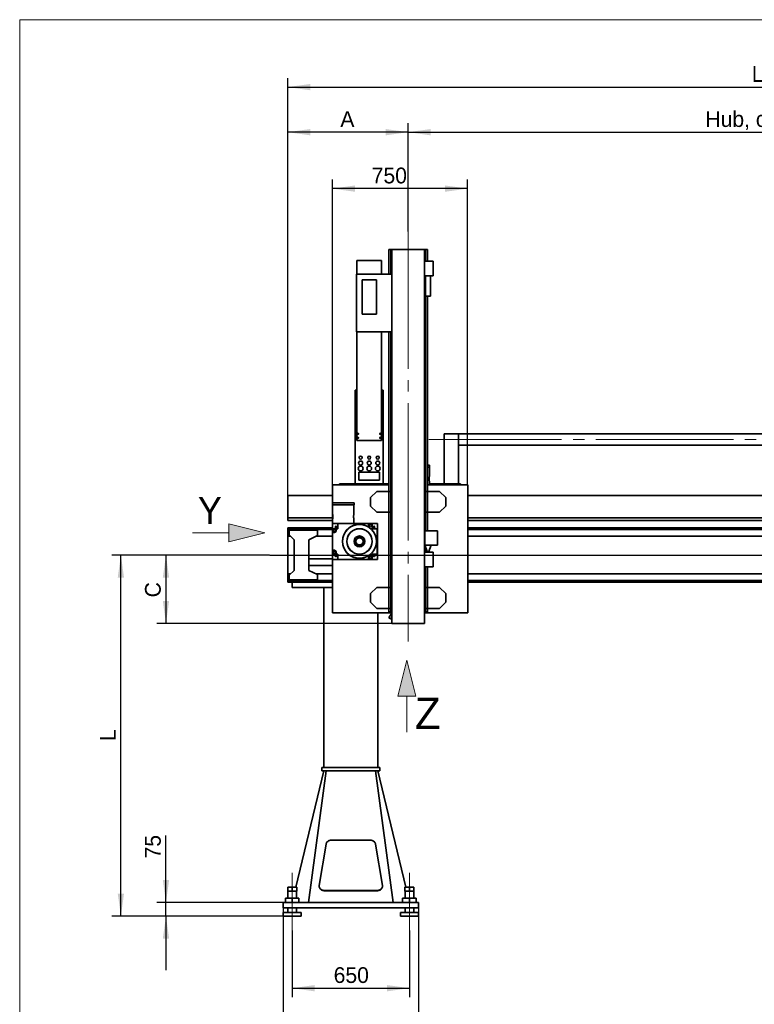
# Model space of a CAD drawing. Header units: millimetres. Extents: x 21 to 401, y 28 to 281.
# Tile 2 of 13: x 21 to 102, y 84 to 193. Entities that reach past the tile are written whole.
import ezdxf

# ---------------------------------------------------------------- set-up
doc = ezdxf.new("R2010")
doc.units = ezdxf.units.MM
doc.linetypes.add('SLD-Durchgehend', pattern=[0])
doc.linetypes.add('SLD-Punktstrich', pattern=[19.05, 15.24, -1.27, 1.27, -1.27])
doc.layers.add('KOPF', color=7, linetype='SLD-Durchgehend')
doc.styles.add('SLDTEXTSTYLE0', font='ARIAL.TTF', dxfattribs={"width": 0.948})
doc.styles.add('SLDTEXTSTYLE1', font='Gill Sans MT Pro Medium')
doc.styles.add('SLDTEXTSTYLE2', font='GIL_____.TTF')
doc.dimstyles.new('SLDDIMSTYLE0', dxfattribs={"dimtxt": 1.75, "dimasz": 2.5, "dimexe": 0, "dimexo": 0.0625, "dimgap": 0.4375, "dimtad": 1, "dimlfac": 50, "dimrnd": 1e-09, "dimzin": 12, "dimdsep": 46, "dimtxsty": 'SLDTEXTSTYLE2', "dimsah": 1, "dimcen": 0.09, "dimadec": 0, "dimazin": 3, "dimtfac": 1, "dimtofl": 0, "dimtmove": 0, "dimatfit": 3, "dimfxl": 1, "dimfrac": 2, "dimtolj": 1, "dimtzin": 12, "dimarcsym": 0})
doc.dimstyles.new('SLDDIMSTYLE3', dxfattribs={"dimtxt": 1.75, "dimasz": 2.5, "dimexe": 0, "dimexo": 0.0625, "dimgap": 0.4375, "dimtad": 1, "dimlfac": 50, "dimrnd": 1e-09, "dimzin": 12, "dimdsep": 46, "dimtxsty": 'SLDTEXTSTYLE2', "dimsah": 1, "dimcen": 0.09, "dimadec": 0, "dimazin": 3, "dimtfac": 1, "dimtmove": 0, "dimatfit": 0, "dimfxl": 1, "dimfrac": 2, "dimtolj": 1, "dimtzin": 12, "dimarcsym": 0})

# ---------------------------------------------------------------- blocks, each defined once
blk = doc.blocks.new('Pfeil_Y')
at = {"linetype": 'Continuous'}
blk.add_hatch(color=7, dxfattribs=at).paths.add_polyline_path([(2605.76, 9174.36), (2605.76, 9173.36), (2605.76, 9172.36), (2609.76, 9173.36)], flags=0)
at = {"layer": 'KOPF', "color": 7, "lineweight": 18}
for p, q in [((2609.76, 9173.36), (2605.76, 9174.36)), ((2605.76, 9174.36), (2605.76, 9173.36)), ((2601.76, 9173.36), (2605.76, 9173.36)), ((2605.76, 9172.36), (2609.76, 9173.36)), ((2605.76, 9173.36), (2605.76, 9172.36))]:
    blk.add_line(p, q, dxfattribs=at)
at = {"layer": 'KOPF', "color": 7, "insert": (2602.35, 9177.34), "char_height": 3, "attachment_point": 1, "style": 'SLDTEXTSTYLE0'}
blk.add_mtext('Y', dxfattribs=at)
blk = doc.blocks.new('Pfeil_Z')
at = {"linetype": 'Continuous'}
blk.add_hatch(color=7, dxfattribs=at).paths.add_polyline_path([(4381.71, 10138.06), (4382.71, 10138.06), (4381.71, 10142.06), (4380.71, 10138.06)], flags=0)
at = {"layer": 'KOPF', "color": 7, "lineweight": 18}
for p, q in [((4381.71, 10142.06), (4380.71, 10138.06)), ((4382.71, 10138.06), (4381.71, 10142.06)), ((4380.71, 10138.06), (4381.71, 10138.06)), ((4381.71, 10134.06), (4381.71, 10138.06)), ((4381.71, 10138.06), (4382.71, 10138.06))]:
    blk.add_line(p, q, dxfattribs=at)
at = {"layer": 'KOPF', "color": 7, "insert": (4382.6, 10137.91), "char_height": 3.5, "attachment_point": 1, "style": 'SLDTEXTSTYLE1'}
blk.add_mtext('Z', dxfattribs=at)
blk = doc.blocks.new('_D')
at = {"layer": 'KOPF'}
for p, q in [((48.46, 133.95), (35.96, 133.95)), ((36.96, 133.95), (36.96, 126.35)), ((62.02, 126.35), (35.96, 126.35))]:
    blk.add_line(p, q, dxfattribs=at)
for points in [[(36.96, 133.95), (36.61, 131.45), (37.31, 131.45)], [(36.96, 126.35), (37.31, 128.85), (36.61, 128.85)]]:
    blk.add_solid(points, dxfattribs=at)
at = {"layer": 'KOPF', "insert": (34.63, 129.25), "char_height": 1.75, "attachment_point": 1, "rotation": 90, "style": 'SLDTEXTSTYLE2'}
blk.add_mtext('C', dxfattribs=at)
blk = doc.blocks.new('_D_1')
at = {"layer": 'KOPF'}
for p, q in [((48.46, 133.95), (30.96, 133.95)), ((31.96, 93.9), (31.96, 133.95)), ((49.96, 93.9), (30.96, 93.9))]:
    blk.add_line(p, q, dxfattribs=at)
for points in [[(31.96, 133.95), (31.61, 131.45), (32.31, 131.45)], [(31.96, 93.9), (32.31, 96.4), (31.61, 96.4)]]:
    blk.add_solid(points, dxfattribs=at)
at = {"layer": 'KOPF', "insert": (29.63, 113.3), "char_height": 1.75, "attachment_point": 1, "rotation": 90, "style": 'SLDTEXTSTYLE2'}
blk.add_mtext('L', dxfattribs=at)
blk = doc.blocks.new('_D_2')
at = {"layer": 'KOPF'}
for p, q in [((63.82, 169.85), (63.82, 181.85)), ((158.9, 143.85), (158.9, 181.85)), ((63.82, 180.85), (158.9, 180.85))]:
    blk.add_line(p, q, dxfattribs=at)
for points in [[(63.82, 180.85), (66.32, 180.5), (66.32, 181.2)], [(158.9, 180.85), (156.4, 181.2), (156.4, 180.5)]]:
    blk.add_solid(points, dxfattribs=at)
at = {"layer": 'KOPF', "insert": (96.79, 183.18), "char_height": 1.75, "attachment_point": 1, "style": 'SLDTEXTSTYLE2'}
blk.add_mtext('Hub, course, stroke = sy+ay', dxfattribs=at)
blk = doc.blocks.new('_D_3')
at = {"layer": 'KOPF'}
for p, q in [((55.42, 141.75), (55.42, 175.59)), ((70.42, 141.75), (70.42, 175.59)), ((70.42, 174.59), (55.42, 174.59))]:
    blk.add_line(p, q, dxfattribs=at)
for points in [[(55.42, 174.59), (57.92, 174.24), (57.92, 174.94)], [(70.42, 174.59), (67.92, 174.94), (67.92, 174.24)]]:
    blk.add_solid(points, dxfattribs=at)
at = {"layer": 'KOPF', "insert": (59.78, 176.92), "char_height": 1.75, "attachment_point": 1, "style": 'SLDTEXTSTYLE2'}
blk.add_mtext('750', dxfattribs=at)
blk = doc.blocks.new('_D_5')
at = {"layer": 'KOPF'}
for p, q in [((50.96, 92.3), (50.96, 84.9)), ((63.96, 92.3), (63.96, 84.9)), ((50.96, 85.9), (63.96, 85.9))]:
    blk.add_line(p, q, dxfattribs=at)
for points in [[(50.96, 85.9), (53.46, 85.55), (53.46, 86.25)], [(63.96, 85.9), (61.46, 86.25), (61.46, 85.55)]]:
    blk.add_solid(points, dxfattribs=at)
at = {"layer": 'KOPF', "insert": (55.56, 88.23), "char_height": 1.75, "attachment_point": 1, "style": 'SLDTEXTSTYLE2'}
blk.add_mtext('650', dxfattribs=at)
blk = doc.blocks.new('_D_6')
at = {"layer": 'KOPF'}
for p, q in [((50.46, 140.57), (50.46, 181.85)), ((63.82, 169.85), (63.82, 181.85)), ((63.82, 180.85), (50.46, 180.85))]:
    blk.add_line(p, q, dxfattribs=at)
for points in [[(50.46, 180.85), (52.96, 180.5), (52.96, 181.2)], [(63.82, 180.85), (61.32, 181.2), (61.32, 180.5)]]:
    blk.add_solid(points, dxfattribs=at)
at = {"layer": 'KOPF', "insert": (56.3, 183.18), "char_height": 1.75, "attachment_point": 1, "style": 'SLDTEXTSTYLE2'}
blk.add_mtext('A', dxfattribs=at)
blk = doc.blocks.new('_D_8')
at = {"layer": 'KOPF'}
for p, q in [((50.46, 140.57), (50.46, 186.85)), ((170.46, 136.95), (170.46, 186.85)), ((50.46, 185.85), (170.46, 185.85))]:
    blk.add_line(p, q, dxfattribs=at)
for points in [[(50.46, 185.85), (52.96, 185.5), (52.96, 186.2)], [(170.46, 185.85), (167.96, 186.2), (167.96, 185.5)]]:
    blk.add_solid(points, dxfattribs=at)
at = {"layer": 'KOPF', "insert": (101.93, 188.18), "char_height": 1.75, "attachment_point": 1, "style": 'SLDTEXTSTYLE2'}
blk.add_mtext('Ly = A+sy+ay+B', dxfattribs=at)
blk = doc.blocks.new('_D_9')
at = {"layer": 'KOPF'}
for p, q in [((49.96, 94.8), (49.96, 79.9)), ((64.96, 94.8), (64.96, 79.9)), ((64.96, 80.9), (49.96, 80.9))]:
    blk.add_line(p, q, dxfattribs=at)
for points in [[(49.96, 80.9), (52.46, 80.55), (52.46, 81.25)], [(64.96, 80.9), (62.46, 81.25), (62.46, 80.55)]]:
    blk.add_solid(points, dxfattribs=at)
at = {"layer": 'KOPF', "insert": (55.56, 83.23), "char_height": 1.75, "attachment_point": 1, "style": 'SLDTEXTSTYLE2'}
blk.add_mtext('750', dxfattribs=at)
blk = doc.blocks.new('_D_11')
at = {"layer": 'KOPF'}
for p, q in [((36.96, 95.4), (36.96, 102.83)), ((49.96, 95.4), (35.96, 95.4)), ((36.96, 93.9), (36.96, 95.4)), ((49.96, 93.9), (35.96, 93.9)), ((36.96, 93.9), (36.96, 87.9))]:
    blk.add_line(p, q, dxfattribs=at)
for points in [[(36.96, 95.4), (37.31, 97.9), (36.61, 97.9)], [(36.96, 93.9), (36.61, 91.4), (37.31, 91.4)]]:
    blk.add_solid(points, dxfattribs=at)
at = {"layer": 'KOPF', "insert": (34.63, 100.29), "char_height": 1.75, "attachment_point": 1, "rotation": 90, "style": 'SLDTEXTSTYLE2'}
blk.add_mtext('75', dxfattribs=at)

msp = doc.modelspace()

# ---------------------------------------------------------------- linework, layer by layer
at = {"color": 7, "linetype": 'SLD-Durchgehend', "lineweight": 35}
for p, q in [((61.68904, 165.088), (61.68904, 167.8478)), ((61.88704, 167.8478), (61.68904, 167.8478)), ((61.88704, 165.088), (61.88704, 167.8478)), ((62.02104, 167.8478), (61.88704, 167.8478)), ((62.02104, 167.848), (62.02104, 165.088)), ((62.02104, 167.848), (62.10104, 167.848)), ((62.10104, 167.848), (65.54104, 167.848)), ((65.54104, 167.848), (65.62104, 167.848)), ((65.62104, 167.848), (65.62104, 126.348)), ((65.62104, 167.8478), (65.75504, 167.8478)), ((65.75504, 166.52799), (65.75504, 167.8478)), ((65.75504, 167.8478), (65.95304, 167.8478)), ((65.95304, 166.52799), (65.95304, 167.8478)), ((60.86104, 166.62819), (58.14104, 166.62819)), ((58.14104, 165.088), (58.14104, 166.62819)), ((60.86104, 165.088), (60.86104, 166.62819)), ((66.58104, 166.52799), (65.62104, 166.52799)), ((66.58104, 166.52799), (66.58104, 164.928)), ((58.10104, 165.088), (58.10104, 158.688)), ((62.02104, 165.088), (58.10104, 165.088)), ((62.02104, 165.088), (62.02104, 158.688)), ((66.58104, 164.928), (65.62104, 164.928)), ((65.74104, 164.928), (65.74104, 162.64799)), ((66.30104, 162.64799), (66.30104, 164.928)), ((58.70104, 164.48799), (58.70104, 160.648)), ((60.30104, 164.48799), (58.70104, 164.48799)), ((60.30104, 160.648), (60.30104, 164.48799)), ((66.30104, 162.64799), (65.74104, 162.64799)), ((65.75504, 141.00799), (65.75504, 162.64799)), ((65.95304, 141.00799), (65.95304, 162.64799)), ((58.70104, 160.648), (60.30104, 160.648)), ((62.02104, 158.688), (58.10104, 158.688)), ((58.14104, 158.688), (58.14104, 146.648)), ((60.86104, 158.688), (60.86104, 146.648)), ((61.68904, 141.00799), (61.68904, 158.688)), ((61.88704, 141.00799), (61.88704, 158.688)), ((62.02104, 158.688), (62.02104, 126.348)), ((57.95104, 141.848), (57.95104, 152.248)), ((57.95104, 152.248), (58.14104, 152.248)), ((60.86104, 152.248), (61.05104, 152.248)), ((61.05104, 141.848), (61.05104, 152.248)), ((58.14104, 146.648), (60.86104, 146.648)), ((67.82104, 141.848), (67.82104, 147.4082)), ((69.42104, 147.4082), (67.82104, 147.4082)), ((69.42104, 141.848), (69.42104, 147.4082)), ((118.93604, 147.40799), (69.42104, 147.40799)), ((118.93604, 146.128), (69.42104, 146.128)), ((60.65104, 143.148), (58.35104, 143.148)), ((58.35104, 143.148), (58.35104, 142.248)), ((60.65104, 142.248), (60.65104, 143.148)), ((66.19764, 143.908), (65.95304, 143.908)), ((65.95304, 143.708), (66.19764, 143.708)), ((66.18764, 142.72715), (66.18764, 143.708)), ((66.19764, 143.708), (66.19764, 143.908)), ((58.35104, 142.248), (60.65104, 142.248)), ((66.18764, 141.748), (66.18764, 142.08912)), ((55.42104, 141.748), (55.42104, 139.7214)), ((61.68904, 141.748), (55.42104, 141.748)), ((56.22104, 141.848), (61.32104, 141.848)), ((56.22104, 141.748), (56.22104, 141.848)), ((60.33055, 141.00799), (59.65104, 140.32848)), ((61.67104, 141.00799), (60.33055, 141.00799)), ((61.32104, 141.748), (61.32104, 141.848)), ((61.68904, 141.848), (61.32104, 141.848)), ((61.67104, 138.688), (61.67104, 141.00799)), ((61.91104, 141.00799), (61.67104, 141.00799)), ((61.91104, 138.688), (61.91104, 141.00799)), ((65.73104, 138.688), (65.73104, 141.00799)), ((65.97104, 141.00799), (65.73104, 141.00799)), ((70.42104, 141.748), (65.95304, 141.748)), ((65.97104, 138.688), (65.97104, 141.00799)), ((67.31153, 141.00799), (65.97104, 141.00799)), ((66.72104, 141.848), (66.18764, 141.848)), ((66.72104, 141.748), (66.72104, 141.848)), ((66.72104, 141.848), (69.62104, 141.848)), ((67.99104, 140.32848), (67.31153, 141.00799)), ((69.62104, 141.748), (69.62104, 141.848)), ((70.42104, 127.548), (70.42104, 141.748)), ((50.46104, 138.068), (50.46104, 140.568)), ((55.42104, 140.568), (50.46104, 140.568)), ((59.65104, 140.32848), (59.65104, 139.36751)), ((67.99104, 139.36751), (67.99104, 140.32848)), ((176.46104, 140.568), (70.42104, 140.568)), ((55.42104, 139.7214), (55.42104, 139.5214)), ((57.82104, 139.7214), (55.42104, 139.7214)), ((55.42104, 139.5214), (56.62104, 139.5214)), ((55.42104, 139.5214), (55.42104, 137.4614)), ((55.43104, 139.5214), (55.43104, 138.54055)), ((56.62104, 139.5214), (57.82104, 139.5214)), ((57.81104, 138.54027), (57.81104, 139.5214)), ((57.82104, 139.5214), (57.82104, 139.7214)), ((59.65104, 139.36751), (60.33055, 138.688)), ((67.31153, 138.688), (67.99104, 139.36751)), ((55.42104, 138.068), (50.46104, 138.068)), ((50.46104, 137.768), (50.46104, 138.068)), ((55.42104, 137.768), (50.46104, 137.768)), ((55.43104, 137.90252), (55.43104, 137.4614)), ((57.81104, 137.4614), (57.81104, 137.90224)), ((60.33055, 138.688), (61.67104, 138.688)), ((61.91104, 138.688), (61.67104, 138.688)), ((61.68904, 130.348), (61.68904, 138.688)), ((61.88704, 130.348), (61.88704, 138.688)), ((65.97104, 138.688), (65.73104, 138.688)), ((65.75504, 136.648), (65.75504, 138.688)), ((65.95304, 136.648), (65.95304, 138.688)), ((65.97104, 138.688), (67.31153, 138.688)), ((176.46104, 138.068), (70.42104, 138.068)), ((154.96104, 137.768), (70.42104, 137.768)), ((50.46304, 136.948), (50.46104, 136.948)), ((50.46104, 136.93181), (50.46104, 136.948)), ((50.46304, 136.93181), (50.46104, 136.93181)), ((50.46104, 136.93181), (50.46104, 136.638)), ((50.46304, 136.638), (50.46104, 136.638)), ((50.46104, 136.638), (50.46104, 136.038)), ((55.42104, 136.97), (50.46304, 136.97)), ((50.46304, 136.97), (50.46304, 136.772)), ((55.42104, 136.772), (50.46304, 136.772)), ((50.46304, 136.772), (50.46304, 136.038)), ((50.62104, 136.698), (50.62104, 136.19034)), ((53.76104, 136.698), (50.62104, 136.698)), ((53.76104, 136.098), (53.76104, 136.698)), ((55.42104, 137.4614), (56.02104, 137.4614)), ((55.42104, 136.8714), (55.42104, 137.4614)), ((55.42104, 136.8714), (55.64104, 136.8714)), ((55.42104, 136.8614), (55.42104, 136.8714)), ((55.64104, 136.8614), (55.42104, 136.8614)), ((55.42104, 136.4914), (55.42104, 136.8614)), ((55.70507, 136.8614), (56.02104, 136.8614)), ((55.84976, 136.9814), (55.79232, 136.9814)), ((55.90104, 137.09012), (55.90104, 137.03267)), ((56.02104, 136.8614), (56.02104, 137.4614)), ((56.02104, 137.4614), (59.41104, 137.4614)), ((59.41104, 137.4614), (59.41104, 137.07136)), ((59.42104, 137.4614), (59.41104, 137.4614)), ((59.42104, 137.06517), (59.42104, 137.4614)), ((59.82104, 137.4614), (59.42104, 137.4614)), ((59.82104, 136.8614), (59.82104, 137.4614)), ((59.83104, 137.4614), (59.82104, 137.4614)), ((59.83104, 136.8614), (59.82104, 136.8614)), ((59.83104, 137.4614), (60.42104, 137.4614)), ((59.83104, 136.8614), (59.83104, 137.4614)), ((59.83104, 136.8614), (60.42104, 136.8614)), ((59.94104, 137.03267), (59.94104, 137.09012)), ((60.04976, 136.9814), (59.99232, 136.9814)), ((60.40104, 134.0614), (60.40104, 136.8614)), ((60.42104, 137.4614), (60.42104, 136.8614)), ((60.42104, 134.0614), (60.42104, 136.8614)), ((65.68104, 136.648), (65.68104, 135.048)), ((67.08104, 136.648), (65.68104, 136.648)), ((67.08104, 135.048), (67.08104, 136.648)), ((170.45904, 136.97), (70.42104, 136.97)), ((170.45904, 136.772), (70.42104, 136.772)), ((50.46304, 136.038), (50.46104, 136.038)), ((50.46104, 136.038), (50.46104, 131.858)), ((50.77338, 136.038), (50.46304, 136.038)), ((50.62104, 136.19034), (51.16104, 135.65034)), ((51.16104, 135.65034), (51.16104, 132.24565)), ((52.80104, 135.65034), (53.76104, 136.098)), ((52.80104, 132.24565), (52.80104, 135.65034)), ((55.42104, 136.038), (53.63237, 136.038)), ((55.44104, 136.4914), (55.42104, 136.4914)), ((55.42104, 136.4914), (55.42104, 134.4314)), ((55.44104, 136.4914), (55.44104, 136.4614)), ((55.64104, 136.4614), (55.44104, 136.4614)), ((55.44104, 136.4614), (55.44104, 136.4514)), ((55.44104, 134.4714), (55.44104, 136.4514)), ((55.64104, 136.4514), (55.44104, 136.4514)), ((167.28971, 136.038), (70.42104, 136.038)), ((55.42104, 134.4314), (55.44104, 134.4314)), ((55.42104, 134.0614), (55.42104, 134.4314)), ((55.44104, 134.4714), (55.64104, 134.4714)), ((55.44104, 134.4714), (55.44104, 134.4614)), ((55.64104, 134.4614), (55.44104, 134.4614)), ((55.44104, 134.4614), (55.44104, 134.4314)), ((65.68104, 135.048), (65.97222, 134.248)), ((65.68104, 135.048), (67.08104, 135.048)), ((65.75504, 134.248), (65.75504, 134.84468)), ((66.08986, 134.248), (66.38104, 135.048)), ((55.42104, 133.523), (52.80104, 133.523)), ((55.64104, 134.0614), (55.42104, 134.0614)), ((55.42104, 134.0514), (55.42104, 134.0614)), ((55.42104, 133.4614), (55.42104, 134.0514)), ((55.64104, 134.0514), (55.42104, 134.0514)), ((56.02104, 133.4614), (55.42104, 133.4614)), ((55.42104, 133.4614), (55.42104, 127.548)), ((56.02104, 134.0614), (55.70507, 134.0614)), ((55.79232, 133.9414), (55.84976, 133.9414)), ((55.90104, 133.89012), (55.90104, 133.83267)), ((56.02104, 133.4614), (56.02104, 134.0614)), ((59.41104, 133.4614), (56.02104, 133.4614)), ((59.41104, 133.85143), (59.41104, 133.4614)), ((59.42104, 133.4614), (59.41104, 133.4614)), ((59.42104, 133.4614), (59.42104, 133.85762)), ((59.82104, 133.4614), (59.42104, 133.4614)), ((59.82104, 133.4614), (59.82104, 134.0614)), ((59.82104, 134.0614), (59.83104, 134.0614)), ((59.83104, 133.4614), (59.82104, 133.4614)), ((59.83104, 134.0614), (60.42104, 134.0614)), ((59.83104, 133.4614), (59.83104, 134.0614)), ((60.42104, 133.4614), (59.83104, 133.4614)), ((59.94104, 133.83267), (59.94104, 133.89012)), ((59.99232, 133.9414), (60.04976, 133.9414)), ((60.42104, 134.0614), (60.42104, 133.4614)), ((66.58104, 134.248), (65.62104, 134.248)), ((65.95304, 134.248), (65.95304, 134.30068)), ((66.58104, 134.248), (66.58104, 132.648)), ((51.16104, 132.24565), (50.62104, 131.70565)), ((52.80104, 132.773), (55.42104, 132.773)), ((53.76104, 131.798), (52.80104, 132.24565)), ((66.58104, 132.648), (65.62104, 132.648)), ((65.75504, 130.348), (65.75504, 132.648)), ((65.95304, 130.348), (65.95304, 132.648)), ((50.46304, 131.858), (50.46104, 131.858)), ((50.46104, 131.858), (50.46104, 131.258)), ((50.46304, 131.258), (50.46104, 131.258)), ((50.46104, 131.258), (50.46104, 130.96418)), ((50.77338, 131.858), (50.46304, 131.858)), ((50.46304, 131.124), (50.46304, 131.858)), ((55.42104, 131.124), (50.46304, 131.124)), ((50.46304, 130.926), (50.46304, 131.124)), ((50.62104, 131.70565), (50.62104, 131.198)), ((50.62104, 131.198), (53.76104, 131.198)), ((55.42104, 131.858), (53.63237, 131.858)), ((53.76104, 131.198), (53.76104, 131.798)), ((167.28971, 131.858), (70.42104, 131.858)), ((170.45904, 131.124), (70.42104, 131.124)), ((50.46104, 130.96418), (50.46304, 130.96418)), ((50.46104, 130.948), (50.46104, 130.96418)), ((50.46304, 130.948), (50.46104, 130.948)), ((55.42104, 130.926), (50.46304, 130.926)), ((50.96104, 130.348), (50.96104, 130.926)), ((50.96104, 130.348), (55.42104, 130.348)), ((54.46104, 130.348), (54.46104, 110.398)), ((60.33055, 130.348), (59.65104, 129.66848)), ((61.67104, 130.348), (60.33055, 130.348)), ((61.67104, 128.028), (61.67104, 130.348)), ((61.67104, 130.348), (61.91104, 130.348)), ((61.91104, 128.028), (61.91104, 130.348)), ((65.73104, 128.028), (65.73104, 130.348)), ((65.73104, 130.348), (65.97104, 130.348)), ((65.97104, 130.348), (65.97104, 128.028)), ((67.31153, 130.348), (65.97104, 130.348)), ((67.99104, 129.66848), (67.31153, 130.348)), ((170.45904, 130.926), (70.42104, 130.926)), ((59.65104, 129.66848), (59.65104, 128.70751)), ((67.99104, 128.70751), (67.99104, 129.66848)), ((59.65104, 128.70751), (60.33055, 128.028)), ((60.33055, 128.028), (61.67104, 128.028)), ((61.91104, 128.028), (61.67104, 128.028)), ((61.68904, 127.648), (61.68904, 128.028)), ((61.88704, 127.648), (61.88704, 128.028)), ((65.97104, 128.028), (65.73104, 128.028)), ((65.75504, 127.648), (65.75504, 128.028)), ((65.95304, 127.648), (65.95304, 128.028)), ((65.97104, 128.028), (67.31153, 128.028)), ((67.31153, 128.028), (67.99104, 128.70751)), ((55.42104, 127.548), (62.02104, 127.548)), ((60.46104, 127.548), (60.46104, 110.398)), ((61.88704, 127.648), (61.68904, 127.648)), ((61.68919, 126.98195), (61.96219, 127.4548)), ((61.89704, 126.86195), (61.68919, 126.98195)), ((62.02104, 127.648), (61.88704, 127.648)), ((61.89704, 126.86195), (62.02104, 127.07673)), ((62.02104, 126.79036), (61.89704, 126.86195)), ((61.96046, 127.4558), (62.01369, 127.548)), ((62.02104, 127.42083), (61.96046, 127.4558)), ((65.62104, 127.648), (65.75504, 127.648)), ((65.62104, 127.548), (70.42104, 127.548)), ((65.75504, 127.648), (65.95304, 127.648)), ((62.02104, 126.348), (62.10104, 126.348)), ((62.10104, 126.348), (65.54104, 126.348)), ((65.54104, 126.348), (65.62104, 126.348)), ((54.26104, 109.998), (54.26104, 110.398)), ((54.46104, 110.398), (54.26104, 110.398)), ((60.46104, 110.398), (54.46104, 110.398)), ((60.66104, 110.398), (60.46104, 110.398)), ((60.66104, 109.998), (60.66104, 110.398)), ((54.46104, 109.998), (51.37337, 97.11799)), ((54.71104, 109.998), (52.76104, 95.398)), ((54.46104, 109.998), (54.26104, 109.998)), ((60.46104, 109.998), (54.46104, 109.998)), ((60.21104, 109.998), (62.16104, 95.398)), ((60.66104, 109.998), (60.46104, 109.998)), ((60.46104, 109.998), (63.54871, 97.11799)), ((54.72164, 101.87997), (53.9571, 97.306)), ((59.60628, 102.31424), (55.3158, 102.31424)), ((60.96498, 97.306), (60.20044, 101.87997)), ((53.95126, 97.23579), (53.95126, 97.21413)), ((60.97082, 97.21413), (60.97082, 97.23579)), ((50.46104, 97.11799), (50.46104, 96.678)), ((50.46104, 97.11799), (50.96104, 97.11799)), ((50.46104, 96.678), (50.96104, 96.678)), ((50.48104, 96.678), (50.48104, 95.878)), ((50.96104, 97.11799), (50.96104, 96.678)), ((50.96104, 97.11799), (51.46104, 97.11799)), ((50.96104, 96.678), (51.46104, 96.678)), ((51.44104, 95.878), (51.44104, 96.678)), ((51.46104, 97.11799), (51.46104, 96.678)), ((54.55126, 96.7313), (60.37082, 96.7313)), ((54.55126, 96.70965), (60.37082, 96.70965)), ((63.46104, 97.11799), (63.46104, 96.678)), ((63.46104, 97.11799), (63.96104, 97.11799)), ((63.46104, 96.678), (63.96104, 96.678)), ((63.48104, 96.678), (63.48104, 95.878)), ((63.96104, 97.11799), (63.96104, 96.678)), ((63.96104, 97.11799), (64.46104, 97.11799)), ((63.96104, 96.678), (64.46104, 96.678)), ((64.44104, 95.878), (64.44104, 96.678)), ((64.46104, 97.11799), (64.46104, 96.678)), ((49.96104, 94.798), (49.96104, 95.398)), ((64.96104, 95.398), (49.96104, 95.398)), ((50.21104, 95.878), (50.21104, 95.398)), ((50.21104, 95.878), (50.96104, 95.878)), ((50.96104, 95.878), (50.96104, 95.398)), ((50.96104, 95.878), (51.71104, 95.878)), ((51.71104, 95.878), (51.71104, 95.398)), ((63.21104, 95.878), (63.21104, 95.398)), ((63.21104, 95.878), (63.96104, 95.878)), ((63.96104, 95.878), (63.96104, 95.398)), ((63.96104, 95.878), (64.71104, 95.878)), ((64.71104, 95.878), (64.71104, 95.398)), ((64.96104, 94.798), (64.96104, 95.398)), ((64.96104, 94.798), (49.96104, 94.798)), ((49.96104, 94.298), (49.96104, 93.89799)), ((51.96104, 94.298), (49.96104, 94.298)), ((50.48104, 94.798), (50.48104, 94.298)), ((51.44104, 94.298), (51.44104, 94.798)), ((51.96104, 93.89799), (51.96104, 94.298)), ((62.96104, 94.298), (62.96104, 93.89799)), ((64.96104, 94.298), (62.96104, 94.298)), ((63.48104, 94.798), (63.48104, 94.298)), ((64.44104, 94.298), (64.44104, 94.798)), ((64.96104, 93.89799), (64.96104, 94.298)), ((51.96104, 93.89799), (49.96104, 93.89799)), ((64.96104, 93.89799), (62.96104, 93.89799))]:
    msp.add_line(p, q, dxfattribs=at)
at = {"color": 7, "linetype": 'SLD-Durchgehend', "lineweight": 35, "flags": 128}
for points in [[(55.3158, 102.31424), (55.24988, 102.31119), (55.18476, 102.30206), (55.12122, 102.28698), (55.06004, 102.26611), (55.00196, 102.23972), (54.94768, 102.20813), (54.89785, 102.17171), (54.85308, 102.13091), (54.81392, 102.08622), (54.78083, 102.03819), (54.75422, 101.98738), (54.73441, 101.93443), (54.72164, 101.87997)], [(60.20044, 101.87997), (60.18767, 101.93443), (60.16786, 101.98738), (60.14125, 102.03819), (60.10816, 102.08622), (60.06899, 102.13091), (60.02423, 102.17171), (59.9744, 102.20813), (59.92012, 102.23972), (59.86204, 102.26611), (59.80086, 102.28698), (59.73732, 102.30206), (59.6722, 102.31119), (59.60628, 102.31424)], [(53.95126, 97.21413), (53.9536, 97.16958), (53.96352, 97.11269), (53.98106, 97.05712), (54.00601, 97.00359), (54.03804, 96.9528), (54.07674, 96.90539), (54.1216, 96.862), (54.17204, 96.82319), (54.22741, 96.78945), (54.28698, 96.76122), (54.34999, 96.73888), (54.41561, 96.72271), (54.48299, 96.71293), (54.55126, 96.70965)], [(53.9571, 97.306), (53.95146, 97.2487), (53.9536, 97.19123), (53.96352, 97.13435), (53.98106, 97.07878), (54.00601, 97.02524), (54.03804, 96.97445), (54.07674, 96.92705), (54.1216, 96.88366), (54.17204, 96.84484), (54.22741, 96.8111), (54.28698, 96.78288), (54.34999, 96.76053), (54.41561, 96.74437), (54.48299, 96.73458), (54.55126, 96.7313)], [(60.37082, 96.7313), (60.43909, 96.73458), (60.50647, 96.74437), (60.57209, 96.76053), (60.6351, 96.78288), (60.69467, 96.8111), (60.75004, 96.84484), (60.80048, 96.88366), (60.84534, 96.92705), (60.88404, 96.97445), (60.91607, 97.02524), (60.94102, 97.07878), (60.95856, 97.13435), (60.96847, 97.19123), (60.97062, 97.2487), (60.96498, 97.306)], [(60.37082, 96.70965), (60.43909, 96.71293), (60.50647, 96.72271), (60.57209, 96.73888), (60.6351, 96.76122), (60.69467, 96.78945), (60.75004, 96.82319), (60.80048, 96.862), (60.84534, 96.90539), (60.88404, 96.9528), (60.91607, 97.00359), (60.94102, 97.05712), (60.95856, 97.11269), (60.96847, 97.16958), (60.97082, 97.21413)]]:
    msp.add_lwpolyline(points, dxfattribs=at)
at = {"color": 7, "linetype": 'SLD-Durchgehend', "lineweight": 35}
for centre, radius in [((58.26104, 147.398), 0.065), ((60.74104, 147.398), 0.065), ((58.26104, 146.948), 0.065), ((60.74104, 146.948), 0.065), ((58.55104, 144.148), 0.221), ((58.55104, 144.748), 0.161), ((59.50104, 144.148), 0.221), ((59.50104, 144.748), 0.161), ((60.45104, 144.148), 0.221), ((60.45104, 144.748), 0.161), ((58.55104, 143.548), 0.265), ((59.50104, 143.548), 0.265), ((60.45104, 143.548), 0.265), ((55.64104, 136.6614), 0.13), ((55.82104, 137.0614), 0.085), ((58.42104, 135.4614), 1.88), ((58.42104, 135.4614), 1.40924), ((58.42104, 135.4614), 1.4), ((59.62104, 137.2414), 0.13), ((60.02104, 137.0614), 0.085), ((58.42104, 135.4614), 0.6), ((58.42104, 135.4614), 0.57856), ((58.42104, 135.4614), 0.41155), ((58.42104, 135.4614), 0.4), ((55.64104, 134.2614), 0.13), ((55.82104, 133.8614), 0.085), ((59.62104, 133.6814), 0.13), ((60.02104, 133.8614), 0.085)]:
    msp.add_circle(centre, radius, dxfattribs=at)
for centre, radius, start, end in [((55.64104, 136.6614), 0.21, 72.2472098, 90), ((55.64104, 136.6614), 0.21, 270, 72.2472098), ((55.64104, 136.6614), 0.2, 270, 90), ((58.42104, 135.4614), 1.89, 58.4118645, 301.5881355), ((58.42104, 135.4614), 1.89, 58.0552987, 58.4118645), ((55.64104, 134.2614), 0.21, 287.7527902, 90), ((55.64104, 134.2614), 0.2, 270, 90), ((55.64104, 134.2614), 0.21, 270, 287.7527902), ((58.42104, 135.4614), 1.89, 301.5881355, 301.9447013)]:
    msp.add_arc(centre, radius, start, end, dxfattribs=at)
for points, knots in [([(66.18741, 142.72715), (66.18739, 142.72706), (66.18733, 142.72685), (66.18459, 142.71657), (66.17988, 142.69806), (66.17363, 142.67168), (66.16643, 142.63781), (66.15907, 142.59732), (66.1523, 142.55069), (66.14738, 142.50248), (66.14435, 142.45428), (66.14399, 142.42354), (66.14381, 142.408)], [0, 0, 0, 0, 0.0739636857, 0.1798006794, 0.2819785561, 0.3869726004, 0.4919237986, 0.5997859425, 0.7069584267, 0.8173406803, 0.9076592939, 1, 1, 1, 1]), ([(66.14381, 142.408), (66.14404, 142.39063), (66.14451, 142.35537), (66.14816, 142.30426), (66.15357, 142.25568), (66.1603, 142.21143), (66.16769, 142.17191), (66.17487, 142.13884), (66.18116, 142.11277), (66.1855, 142.09598), (66.18765, 142.08795), (66.18741, 142.08885), (66.18734, 142.08912)], [0, 0, 0, 0, 0.103190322, 0.209444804, 0.312615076, 0.4186516, 0.524189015, 0.632686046, 0.73982107, 0.850204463, 0.954816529, 1, 1, 1, 1]), ([(55.43134, 137.90252), (55.4313, 137.90238), (55.4312, 137.90201), (55.43364, 137.91113), (55.43806, 137.92834), (55.44419, 137.95394), (55.45127, 137.98668), (55.45869, 138.02657), (55.46553, 138.07216), (55.47102, 138.12273), (55.47437, 138.17544), (55.47526, 138.22948), (55.47367, 138.28189), (55.46983, 138.33266), (55.46425, 138.37993), (55.45741, 138.42359), (55.45005, 138.46206), (55.4429, 138.49448), (55.43685, 138.51927), (55.43275, 138.53503), (55.43088, 138.54198), (55.4312, 138.54079), (55.43127, 138.54055)], [0, 0, 0, 0, 0.031312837, 0.082326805, 0.134794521, 0.18635798, 0.239329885, 0.29247594, 0.347141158, 0.400562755, 0.455628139, 0.507432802, 0.56080251, 0.611650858, 0.663914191, 0.715916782, 0.769342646, 0.822827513, 0.877882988, 0.930912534, 0.985577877, 1, 1, 1, 1]), ([(57.76721, 138.2214), (57.76744, 138.23877), (57.76791, 138.27402), (57.77156, 138.32513), (57.77697, 138.37371), (57.7837, 138.41796), (57.79109, 138.45748), (57.79827, 138.49055), (57.80456, 138.51662), (57.8089, 138.53341), (57.81105, 138.54144), (57.81081, 138.54054), (57.81074, 138.54027)], [0, 0, 0, 0, 0.103189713, 0.2094445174, 0.312614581, 0.4186509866, 0.5241892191, 0.6326856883, 0.7398206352, 0.8502047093, 0.9548168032, 1, 1, 1, 1]), ([(57.81081, 137.90224), (57.81079, 137.90233), (57.81073, 137.90254), (57.80799, 137.91282), (57.80328, 137.93133), (57.79703, 137.95771), (57.78983, 137.99158), (57.78247, 138.03207), (57.77571, 138.0787), (57.77078, 138.12691), (57.76775, 138.17511), (57.76739, 138.20585), (57.76721, 138.2214)], [0, 0, 0, 0, 0.0739631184, 0.1797998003, 0.2819781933, 0.3869724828, 0.4919239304, 0.5997858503, 0.7069578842, 0.817339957, 0.9076592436, 1, 1, 1, 1]), ([(55.79232, 136.9814), (55.79932, 136.98268), (55.81349, 136.98529), (55.83372, 136.98479), (55.84527, 136.98235), (55.84976, 136.9814)], [0, 0, 0, 0, 0.3735363, 0.756476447, 1, 1, 1, 1]), ([(55.84976, 136.9814), (55.8343, 136.9802), (55.81503, 136.97872), (55.79606, 136.98095), (55.79232, 136.9814)], [0, 0, 0, 0, 0.802616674, 1, 1, 1, 1]), ([(59.99232, 136.9814), (59.99932, 136.98268), (60.01349, 136.98529), (60.03372, 136.98479), (60.04527, 136.98235), (60.04976, 136.9814)], [0, 0, 0, 0, 0.373540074, 0.756473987, 1, 1, 1, 1]), ([(60.04976, 136.9814), (60.0343, 136.9802), (60.01503, 136.97872), (59.99606, 136.98095), (59.99232, 136.9814)], [0, 0, 0, 0, 0.8026146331, 1, 1, 1, 1]), ([(60.10104, 137.03267), (60.09975, 137.03967), (60.09714, 137.05385), (60.09764, 137.07407), (60.10009, 137.08563), (60.10104, 137.09012)], [0, 0, 0, 0, 0.373535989, 0.75647137, 1, 1, 1, 1]), ([(55.79232, 133.7814), (55.79932, 133.78268), (55.81349, 133.78529), (55.83372, 133.78479), (55.84527, 133.78235), (55.84976, 133.7814)], [0, 0, 0, 0, 0.373536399, 0.756476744, 1, 1, 1, 1]), ([(59.99232, 133.7814), (59.99932, 133.78268), (60.01349, 133.78529), (60.03372, 133.78479), (60.04527, 133.78235), (60.04976, 133.7814)], [0, 0, 0, 0, 0.373540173, 0.756474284, 1, 1, 1, 1])]:
    msp.add_open_spline(points, degree=3, knots=knots, dxfattribs=at)
at = {"layer": 'KOPF', "lineweight": 18}
for q in [(195.73608, 193.32761), (20.73608, 28.32761)]:
    msp.add_line((20.73608, 193.32761), q, dxfattribs=at)
at = {"layer": 'KOPF', "linetype": 'SLD-Punktstrich', "lineweight": 18}
for p, q in [((63.82104, 169.848), (63.82104, 124.348)), ((118.93604, 146.768), (66.09604, 146.768)), ((50.96104, 92.298), (50.96104, 98.678)), ((63.96104, 92.298), (63.96104, 98.678))]:
    msp.add_line(p, q, dxfattribs=at)
at = {"layer": 'KOPF'}
msp.add_line((48.46429, 133.948), (173.16803, 133.948), dxfattribs=at)

# ---------------------------------------------------------------- block references
for name, p in [('Pfeil_Y', (-2561.84647, -9036.9527)), ('Pfeil_Z', (-4318.03733, -10019.77043))]:
    msp.add_blockref(name, p, dxfattribs=at)

# ---------------------------------------------------------------- dimensions: what is measured, and where the dimension line sits
for base, p1, p2, picture, middle in [((170.46104, 185.848), (50.46104, 140.568), (170.46104, 136.948), '_D_8', (110.46104, 185.848)), ((50.46104, 180.848), (63.82104, 169.848), (50.46104, 140.568), '_D_6', (57.14104, 180.848)), ((158.90104, 180.848), (63.82104, 169.848), (158.90104, 143.848), '_D_2', (111.36104, 180.848)), ((55.42104, 174.5884), (70.42104, 141.748), (55.42104, 141.748), '_D_3', (61.6805, 174.5884)), ((49.96104, 80.898), (64.96104, 94.798), (49.96104, 94.798), '_D_9', (57.46104, 80.898)), ((63.96104, 85.898), (50.96104, 92.298), (63.96104, 92.298), '_D_5', (57.46104, 85.898))]:
    dim = msp.add_linear_dim(base=base, p1=p1, p2=p2, dimstyle='SLDDIMSTYLE0', dxfattribs=at)
    dim.commit()
    dim.dimension.update_dxf_attribs({"geometry": picture, "text_midpoint": middle, "dimtype": 160})
dim = msp.add_linear_dim(base=(31.96104, 133.948), p1=(49.96104, 93.898), p2=(48.46429, 133.948), angle=90, text='L', dimstyle='SLDDIMSTYLE0', dxfattribs=at)
dim.commit()
dim.dimension.update_dxf_attribs({"geometry": '_D_1', "text_midpoint": (31.96104, 113.923), "dimtype": 160})
for base, p1, p2, dimstyle, picture, middle in [((36.96104, 126.348), (48.46429, 133.948), (62.02104, 126.348), 'SLDDIMSTYLE0', '_D', (36.96104, 130.148)), ((36.96104, 95.398), (49.96104, 93.898), (49.96104, 95.398), 'SLDDIMSTYLE3', '_D_11', (36.96104, 101.5594))]:
    dim = msp.add_linear_dim(base=base, p1=p1, p2=p2, angle=90, dimstyle=dimstyle, dxfattribs=at)
    dim.commit()
    dim.dimension.update_dxf_attribs({"geometry": picture, "text_midpoint": middle, "dimtype": 160})

doc.saveas('drawing.dxf')
